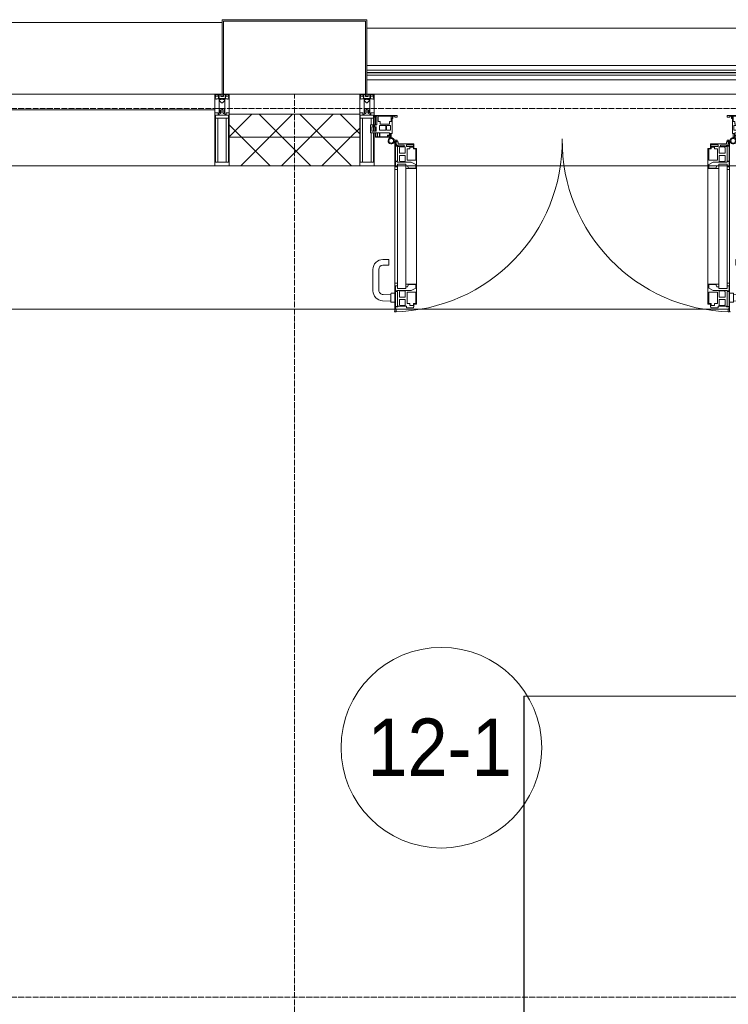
# Model space of a CAD drawing. Header units: millimetres. Extents: x 5617 to 143375, y 7718 to 186221.
# Tile 91 of 106: x 73848 to 76319, y 29975 to 33410. Entities that reach past the tile are written whole.
import ezdxf

# ---------------------------------------------------------------- set-up
doc = ezdxf.new("R2010")
doc.units = ezdxf.units.MM
doc.linetypes.add('ADSK_Линия сетки', pattern=[25, 20, -2.5, 0, -2.5])
doc.linetypes.add('Линия сетки', pattern=[25, 20, -2.5, 0, -2.5])
for name, color, linetype, lineweight in [('Двери', 7, 'Continuous', 18), ('Импосты витража', 7, 'Continuous', 18), ('Колонны', 7, 'Continuous', 18), ('Марки помещений', 7, 'Continuous', 20), ('Ограждение', 7, 'Continuous', 18), ('Оси', 7, 'Continuous', 9), ('Панели витража', 7, 'Continuous', 18), ('Перекрытия', 7, 'Continuous', 18), ('Поручни', 7, 'Continuous', 18), ('Стены', 7, 'Continuous', 18), ('Стены разрез', 7, 'Continuous', 40), ('Стены штриховка', 7, 'Continuous', 40), ('Элементы узлов', 7, 'Continuous', 18)]:
    doc.layers.add(name, color=color, linetype=linetype, lineweight=lineweight)
doc.styles.add('Arial_3', font='arial.ttf', dxfattribs={"width": 0.9, "height": 200})
pattern_1 = [(45, (0, 0), (-70.71068, 70.71068), []), (135, (0, 0), (-70.71068, -70.71068), [])]

# ---------------------------------------------------------------- blocks, each defined once
blk = doc.blocks.new('135_SLK_K4_AR_rvt-1-МКСС_К4_L08_28_500_')
at = {"layer": 'Перекрытия', "color": 253, "true_color": 0xaaaaaa}
for p, q in [((133500, 32400), (131250, 32400)), ((133504.2, 32400), (133502.1, 32400)), ((134662.4, 32400), (133505.1, 32400))]:
    blk.add_line(p, q, dxfattribs=at)
at = {"layer": 'Стены', "color": 253, "true_color": 0xaaaaaa}
for p, q in [((133950.4, 31050.4), (136550, 31050.4)), ((133950.4, 31050.4), (133950.4, 31049.6)), ((133950.4, 29550), (133950.4, 31049.6)), ((136550, 31049.6), (133951.2, 31049.6)), ((133951.2, 31049.6), (133951.2, 29550))]:
    blk.add_line(p, q, dxfattribs=at)
blk = doc.blocks.new('A_PAN_ALU_Door_Double - EXT_1_Double_EQ-7512951-МКСС_К4_L08_28_500_')
at = {"layer": 'Двери', "color": 253, "lineweight": 5, "true_color": 0xaaaaaa}
for p, q in [((-583.7, 659.3), (-583.7, 758.9)), ((-583.7, 758.9), (-578.6, 758.9)), ((-583.7, 659.3), (-583.7, 758.9)), ((-583.7, 758.9), (-578.6, 758.9)), ((-578.6, 758.9), (-578.6, 748.9)), ((-578.6, 758.9), (-578.6, 748.9)), ((583.7, 758.9), (578.6, 758.9)), ((578.6, 758.9), (578.6, 748.9)), ((583.7, 758.9), (578.6, 758.9)), ((578.6, 758.9), (578.6, 748.9)), ((583.7, 659.3), (583.7, 758.9)), ((583.7, 659.3), (583.7, 758.9)), ((-581.6, 750.3), (-581.6, 742.3)), ((-579.8, 750.3), (-581.6, 750.3)), ((-581.6, 750.3), (-581.6, 742.3)), ((-579.8, 750.3), (-581.6, 750.3)), ((-581.6, 742.3), (-572.9, 742.3)), ((-581.6, 742.3), (-572.9, 742.3)), ((-581.6, 740.6), (-581.6, 688.2)), ((-574.6, 740.6), (-581.6, 740.6)), ((-581.6, 740.6), (-581.6, 688.2)), ((-574.6, 740.6), (-581.6, 740.6)), ((-579.8, 748.9), (-579.8, 750.3)), ((-579.8, 748.9), (-579.8, 750.3)), ((-578.6, 748.9), (-579.8, 748.9)), ((-578.6, 748.9), (-579.8, 748.9)), ((-574.6, 688.2), (-574.6, 740.6)), ((-574.6, 688.2), (-574.6, 740.6)), ((-572.9, 742.3), (-572.9, 739.3)), ((-572.9, 742.3), (-572.9, 739.3)), ((-572.9, 739.3), (-543.6, 739.3)), ((-572.9, 739.3), (-543.6, 739.3)), ((-566.1, 737.5), (-567.6, 734.8)), ((-566.1, 737.5), (-567.6, 734.8)), ((-567.6, 734.8), (-567.6, 715.8)), ((-567.6, 734.8), (-567.6, 715.8)), ((-547.7, 737.5), (-566.1, 737.5)), ((-547.7, 737.5), (-566.1, 737.5)), ((-547.7, 715.8), (-547.7, 737.5)), ((-547.7, 715.8), (-547.7, 737.5)), ((-543.6, 744.8), (-518.6, 744.8)), ((-543.6, 739.3), (-543.6, 744.8)), ((-543.6, 744.8), (-518.6, 744.8)), ((-543.6, 739.3), (-543.6, 744.8)), ((-541.3, 730.5), (-541.3, 691)), ((-531.2, 730.5), (-541.3, 730.5)), ((-541.3, 730.5), (-541.3, 691)), ((-531.2, 730.5), (-541.3, 730.5)), ((-531.2, 737.1), (-531.2, 730.5)), ((-518.8, 737.1), (-531.2, 737.1)), ((-531.2, 737.1), (-531.2, 730.5)), ((-518.8, 737.1), (-531.2, 737.1)), ((-518.8, 730.6), (-518.8, 737.1)), ((-518.8, 730.6), (-518.8, 737.1)), ((-510.6, 730.6), (-518.8, 730.6)), ((-510.6, 730.6), (-518.8, 730.6)), ((-518.6, 744.8), (-518.6, 741.8)), ((-518.6, 744.8), (-518.6, 741.8)), ((-518.6, 741.8), (-517.1, 741.8)), ((-518.6, 741.8), (-517.1, 741.8)), ((-517.1, 741.8), (-517.1, 732.3)), ((-517.1, 741.8), (-517.1, 732.3)), ((-517.1, 732.3), (-508.2, 732.3)), ((-517.1, 732.3), (-508.2, 732.3)), ((-510.6, 691), (-510.6, 730.6)), ((-510.6, 691), (-510.6, 730.6)), ((-508.2, 732.3), (-508.2, 662.3)), ((-508.2, 732.3), (-508.2, 662.3)), ((517.1, 732.3), (508.2, 732.3)), ((508.2, 732.3), (508.2, 662.3)), ((517.1, 732.3), (508.2, 732.3)), ((508.2, 732.3), (508.2, 662.3)), ((510.6, 691), (510.6, 730.6)), ((510.6, 730.6), (518.8, 730.6)), ((510.6, 691), (510.6, 730.6)), ((510.6, 730.6), (518.8, 730.6)), ((518.6, 741.8), (517.1, 741.8)), ((517.1, 741.8), (517.1, 732.3)), ((518.6, 741.8), (517.1, 741.8)), ((517.1, 741.8), (517.1, 732.3)), ((543.6, 744.8), (518.6, 744.8)), ((518.6, 744.8), (518.6, 741.8)), ((543.6, 744.8), (518.6, 744.8)), ((518.6, 744.8), (518.6, 741.8)), ((518.8, 730.6), (518.8, 737.1)), ((518.8, 737.1), (531.2, 737.1)), ((518.8, 730.6), (518.8, 737.1)), ((518.8, 737.1), (531.2, 737.1)), ((531.2, 737.1), (531.2, 730.5)), ((531.2, 737.1), (531.2, 730.5)), ((531.2, 730.5), (541.3, 730.5)), ((531.2, 730.5), (541.3, 730.5)), ((541.3, 730.5), (541.3, 691)), ((541.3, 730.5), (541.3, 691)), ((543.6, 739.3), (543.6, 744.8)), ((543.6, 739.3), (543.6, 744.8)), ((572.9, 739.3), (543.6, 739.3)), ((572.9, 739.3), (543.6, 739.3)), ((547.7, 715.8), (547.7, 737.5)), ((547.7, 737.5), (566.1, 737.5)), ((547.7, 715.8), (547.7, 737.5)), ((547.7, 737.5), (566.1, 737.5)), ((566.1, 737.5), (567.6, 734.8)), ((566.1, 737.5), (567.6, 734.8)), ((567.6, 734.8), (567.6, 715.8)), ((567.6, 734.8), (567.6, 715.8)), ((581.6, 742.3), (572.9, 742.3)), ((572.9, 742.3), (572.9, 739.3)), ((581.6, 742.3), (572.9, 742.3)), ((572.9, 742.3), (572.9, 739.3)), ((574.6, 688.2), (574.6, 740.6)), ((574.6, 740.6), (581.6, 740.6)), ((574.6, 688.2), (574.6, 740.6)), ((574.6, 740.6), (581.6, 740.6)), ((578.6, 748.9), (579.8, 748.9)), ((578.6, 748.9), (579.8, 748.9)), ((579.8, 748.9), (579.8, 750.3)), ((579.8, 750.3), (581.6, 750.3)), ((579.8, 748.9), (579.8, 750.3)), ((579.8, 750.3), (581.6, 750.3)), ((581.6, 750.3), (581.6, 742.3)), ((581.6, 750.3), (581.6, 742.3)), ((581.6, 740.6), (581.6, 688.2)), ((581.6, 740.6), (581.6, 688.2)), ((-581.6, 688.2), (-574.6, 688.2)), ((-581.6, 688.2), (-574.6, 688.2)), ((-567.6, 715.8), (-547.7, 715.8)), ((-567.6, 715.8), (-547.7, 715.8)), ((-567.6, 708), (-567.6, 688.9)), ((-547.7, 708), (-567.6, 708)), ((-567.6, 708), (-567.6, 688.9)), ((-547.7, 708), (-567.6, 708)), ((-567.6, 688.9), (-566.1, 686.3)), ((-567.6, 688.9), (-566.1, 686.3)), ((-547.7, 686.3), (-547.7, 708)), ((-547.7, 686.3), (-547.7, 708)), ((-541.3, 691), (-510.6, 691)), ((-541.3, 691), (-510.6, 691)), ((541.3, 691), (510.6, 691)), ((541.3, 691), (510.6, 691)), ((567.6, 715.8), (547.7, 715.8)), ((567.6, 715.8), (547.7, 715.8)), ((547.7, 708), (567.6, 708)), ((547.7, 686.3), (547.7, 708)), ((547.7, 708), (567.6, 708)), ((547.7, 686.3), (547.7, 708)), ((567.6, 688.9), (566.1, 686.3)), ((567.6, 688.9), (566.1, 686.3)), ((567.6, 708), (567.6, 688.9)), ((567.6, 708), (567.6, 688.9)), ((581.6, 688.2), (574.6, 688.2)), ((581.6, 688.2), (574.6, 688.2)), ((-583.7, 244.2), (-583.7, 677.3)), ((-574.6, 659.3), (-583.7, 659.3)), ((-574.6, 659.3), (-583.7, 659.3)), ((-581.6, 686.5), (-581.6, 668.4)), ((-575.4, 686.5), (-581.6, 686.5)), ((-581.6, 686.5), (-581.6, 668.4)), ((-575.4, 686.5), (-581.6, 686.5)), ((-581.6, 668.4), (-574.6, 668.4)), ((-581.6, 668.4), (-574.6, 668.4)), ((-575.4, 684.5), (-575.4, 686.5)), ((-575.4, 684.5), (-575.4, 686.5)), ((-526.4, 684.5), (-575.4, 684.5)), ((-526.4, 684.5), (-575.4, 684.5)), ((-574.6, 677.3), (-546, 677.3)), ((-574.6, 244.2), (-574.6, 677.3)), ((-574.6, 668.4), (-574.6, 659.3)), ((-574.6, 668.4), (-574.6, 659.3)), ((-566.1, 686.3), (-547.7, 686.3)), ((-566.1, 686.3), (-547.7, 686.3)), ((-546, 677.3), (-546, 244.2)), ((-546, 672), (-539.3, 672)), ((-546, 662.3), (-546, 672)), ((-546, 672), (-539.3, 672)), ((-546, 662.3), (-546, 672)), ((-508.2, 662.3), (-546, 662.3)), ((-508.2, 662.3), (-546, 662.3)), ((-539.3, 672), (-537.1, 665.9)), ((-539.3, 672), (-537.1, 665.9)), ((-537.1, 665.9), (-537.1, 663.8)), ((-537.1, 665.9), (-537.1, 663.8)), ((-537.1, 663.8), (-510.6, 663.8)), ((-537.1, 663.8), (-510.6, 663.8)), ((-510.6, 676.8), (-526.4, 684.5)), ((-510.6, 676.8), (-526.4, 684.5)), ((-510.6, 663.8), (-510.6, 676.8)), ((-510.6, 663.8), (-510.6, 676.8)), ((-508.2, 662.3), (-508.2, 259.2)), ((508.2, 662.3), (546, 662.3)), ((508.2, 662.3), (546, 662.3)), ((508.2, 662.3), (508.2, 259.2)), ((510.6, 676.8), (526.4, 684.5)), ((510.6, 676.8), (526.4, 684.5)), ((510.6, 663.8), (510.6, 676.8)), ((510.6, 663.8), (510.6, 676.8)), ((537.1, 663.8), (510.6, 663.8)), ((537.1, 663.8), (510.6, 663.8)), ((526.4, 684.5), (575.4, 684.5)), ((526.4, 684.5), (575.4, 684.5)), ((539.3, 672), (537.1, 665.9)), ((539.3, 672), (537.1, 665.9)), ((537.1, 665.9), (537.1, 663.8)), ((537.1, 665.9), (537.1, 663.8)), ((546, 672), (539.3, 672)), ((546, 672), (539.3, 672)), ((546, 677.3), (546, 244.2)), ((574.6, 677.3), (546, 677.3)), ((546, 662.3), (546, 672)), ((546, 662.3), (546, 672)), ((566.1, 686.3), (547.7, 686.3)), ((566.1, 686.3), (547.7, 686.3)), ((574.6, 244.2), (574.6, 677.3)), ((581.6, 668.4), (574.6, 668.4)), ((574.6, 668.4), (574.6, 659.3)), ((581.6, 668.4), (574.6, 668.4)), ((574.6, 668.4), (574.6, 659.3)), ((574.6, 659.3), (583.7, 659.3)), ((574.6, 659.3), (583.7, 659.3)), ((575.4, 684.5), (575.4, 686.5)), ((575.4, 686.5), (581.6, 686.5)), ((575.4, 684.5), (575.4, 686.5)), ((575.4, 686.5), (581.6, 686.5)), ((581.6, 686.5), (581.6, 668.4)), ((581.6, 686.5), (581.6, 668.4)), ((583.7, 244.2), (583.7, 677.3)), ((-583.7, 262.2), (-574.6, 262.2)), ((-583.7, 164.2), (-583.7, 262.2)), ((-581.6, 253.1), (-581.6, 235.1)), ((-574.6, 253.1), (-581.6, 253.1)), ((-574.6, 262.2), (-574.6, 253.1)), ((-574.6, 244.2), (-546, 244.2)), ((-546, 259.2), (-508.2, 259.2)), ((-546, 249.6), (-546, 259.2)), ((-539.3, 249.6), (-546, 249.6)), ((-537.1, 255.7), (-539.3, 249.6)), ((-537.1, 257.7), (-537.1, 255.7)), ((-510.6, 257.7), (-537.1, 257.7)), ((-526.4, 237), (-510.6, 244.7)), ((-510.6, 244.7), (-510.6, 257.7)), ((-508.2, 259.2), (-508.2, 189.3)), ((546, 259.2), (508.2, 259.2)), ((508.2, 259.2), (508.2, 189.3)), ((510.6, 244.7), (510.6, 257.7)), ((510.6, 257.7), (537.1, 257.7)), ((526.4, 237), (510.6, 244.7)), ((537.1, 257.7), (537.1, 255.7)), ((537.1, 255.7), (539.3, 249.6)), ((539.3, 249.6), (546, 249.6)), ((546, 249.6), (546, 259.2)), ((574.6, 244.2), (546, 244.2)), ((583.7, 262.2), (574.6, 262.2)), ((574.6, 262.2), (574.6, 253.1)), ((574.6, 253.1), (581.6, 253.1)), ((581.6, 253.1), (581.6, 235.1)), ((583.7, 164.2), (583.7, 262.2)), ((-581.6, 235.1), (-575.4, 235.1)), ((-581.6, 233.4), (-581.6, 180.9)), ((-574.6, 233.4), (-581.6, 233.4)), ((-575.4, 237), (-526.4, 237)), ((-575.4, 235.1), (-575.4, 237)), ((-574.6, 180.9), (-574.6, 233.4)), ((-566.1, 235.3), (-567.6, 232.6)), ((-567.6, 232.6), (-567.6, 213.6)), ((-567.6, 213.6), (-547.7, 213.6)), ((-547.7, 235.3), (-566.1, 235.3)), ((-547.7, 213.6), (-547.7, 235.3)), ((-541.3, 230.6), (-541.3, 191)), ((-510.6, 230.6), (-541.3, 230.6)), ((-510.6, 191), (-510.6, 230.6)), ((510.6, 230.6), (541.3, 230.6)), ((510.6, 191), (510.6, 230.6)), ((575.4, 237), (526.4, 237)), ((541.3, 230.6), (541.3, 191)), ((547.7, 213.6), (547.7, 235.3)), ((547.7, 235.3), (566.1, 235.3)), ((567.6, 213.6), (547.7, 213.6)), ((566.1, 235.3), (567.6, 232.6)), ((567.6, 232.6), (567.6, 213.6)), ((574.6, 233.4), (581.6, 233.4)), ((574.6, 180.9), (574.6, 233.4)), ((575.4, 235.1), (575.4, 237)), ((581.6, 235.1), (575.4, 235.1)), ((581.6, 233.4), (581.6, 180.9)), ((-581.6, 180.9), (-574.6, 180.9)), ((-581.6, 179.2), (-581.6, 164.2)), ((-572.9, 179.2), (-581.6, 179.2)), ((-578.6, 164.2), (-578.6, 174.5)), ((-575.5, 177.5), (-551.3, 177.5)), ((-572.9, 182.2), (-572.9, 179.2)), ((-551.3, 182.2), (-572.9, 182.2)), ((-572.4, 173.3), (-572.4, 165.6)), ((-517.1, 173.3), (-572.4, 173.3)), ((-567.6, 205.7), (-567.6, 186.7)), ((-547.7, 205.7), (-567.6, 205.7)), ((-567.6, 186.7), (-566.1, 184)), ((-566.1, 184), (-547.7, 184)), ((-551.3, 177.5), (-551.3, 182.2)), ((-547.7, 184), (-547.7, 205.7)), ((-543.6, 182.2), (-543.6, 176.7)), ((-518.6, 182.2), (-543.6, 182.2)), ((-543.6, 176.7), (-518.6, 176.7)), ((-541.3, 191), (-531.2, 191)), ((-531.2, 191), (-531.2, 184.4)), ((-531.2, 184.4), (-518.8, 184.4)), ((-518.8, 191), (-510.6, 191)), ((-518.8, 184.4), (-518.8, 191)), ((-518.6, 176.7), (-518.6, 182.2)), ((-517.1, 189.3), (-517.1, 173.3)), ((-508.2, 189.3), (-517.1, 189.3)), ((508.2, 189.3), (517.1, 189.3)), ((518.8, 191), (510.6, 191)), ((517.1, 189.3), (517.1, 173.3)), ((517.1, 173.3), (572.4, 173.3)), ((518.6, 182.2), (543.6, 182.2)), ((518.6, 176.7), (518.6, 182.2)), ((543.6, 176.7), (518.6, 176.7)), ((518.8, 184.4), (518.8, 191)), ((531.2, 184.4), (518.8, 184.4)), ((541.3, 191), (531.2, 191)), ((531.2, 191), (531.2, 184.4)), ((543.6, 182.2), (543.6, 176.7)), ((547.7, 205.7), (567.6, 205.7)), ((547.7, 184), (547.7, 205.7)), ((566.1, 184), (547.7, 184)), ((551.3, 177.5), (551.3, 182.2)), ((551.3, 182.2), (572.9, 182.2)), ((575.5, 177.5), (551.3, 177.5)), ((567.6, 186.7), (566.1, 184)), ((567.6, 205.7), (567.6, 186.7)), ((572.4, 173.3), (572.4, 165.6)), ((572.9, 182.2), (572.9, 179.2)), ((572.9, 179.2), (581.6, 179.2)), ((581.6, 180.9), (574.6, 180.9)), ((578.6, 164.2), (578.6, 174.5)), ((581.6, 179.2), (581.6, 164.2)), ((-575.1, 160.7), (-585.4, 160.7)), ((-581.6, 164.2), (-578.6, 164.2)), ((-575.1, 165.6), (-575.1, 160.7)), ((-572.4, 165.6), (-575.1, 165.6)), ((572.4, 165.6), (575.1, 165.6)), ((575.1, 165.6), (575.1, 160.7)), ((575.1, 160.7), (585.4, 160.7)), ((581.6, 164.2), (578.6, 164.2))]:
    blk.add_line(p, q, dxfattribs=at)
at = {"layer": 'Двери', "lineweight": 5}
for p, q in [((-597.6, 721.7), (-626.4, 720.7)), ((-597.6, 723.5), (-597.6, 696)), ((-583.6, 726), (-595.1, 726)), ((583.6, 726), (595.1, 726)), ((597.6, 723.5), (597.6, 696)), ((597.6, 721.7), (626.4, 720.7)), ((-624.5, 698.8), (-597.6, 697.7)), ((-595.1, 693.5), (-583.6, 693.5)), ((595.1, 693.5), (583.6, 693.5)), ((624.5, 698.8), (597.6, 697.7)), ((-660.1, 685.7), (-660.1, 611.5)), ((-640.1, 611.5), (-640.1, 683.8)), ((640.1, 611.5), (640.1, 683.8)), ((660.1, 685.7), (660.1, 611.5)), ((-605.1, 596.5), (-625.1, 596.5)), ((-605.1, 576.5), (-605.1, 596.5)), ((605.1, 576.5), (605.1, 596.5)), ((605.1, 596.5), (625.1, 596.5)), ((-625.1, 576.5), (-605.1, 576.5)), ((625.1, 576.5), (605.1, 576.5))]:
    blk.add_line(p, q, dxfattribs=at)
at = {"layer": 'Двери', "color": 254, "lineweight": 5, "true_color": 0xd4d4d4}
for centre, start, end in [((-596.2, 162.6), 359.296, 89.0613), ((596.2, 162.6), 90.9387, 180.704)]:
    blk.add_arc(centre, 596.2, start, end, dxfattribs=at)
at = {"layer": 'Двери', "lineweight": 5}
for centre, radius, start, end in [((-595.1, 723.5), 2.5, 90, 180), ((595.1, 723.5), 2.5, 360, 90), ((-625.1, 685.7), 35, 92.1945, 180), ((-625.1, 683.8), 15, 87.8056, 180), ((-595.1, 696), 2.5, 180, 270), ((595.1, 696), 2.5, 270, 360), ((625.1, 683.8), 15, 0, 92.1944), ((625.1, 685.7), 35, 360, 87.8055), ((-625.1, 611.5), 35, 180, 270), ((-625.1, 611.5), 15, 180, 270), ((625.1, 611.5), 35, 270, 360), ((625.1, 611.5), 15, 270, 360)]:
    blk.add_arc(centre, radius, start, end, dxfattribs=at)
at = {"layer": 'Двери', "color": 253, "lineweight": 5, "true_color": 0xaaaaaa}
for centre, radius, start, end in [((-596.2, 162.7), 11, 16.047, 350.0284), ((-575.5, 174.5), 3, 90, 180), ((575.5, 174.5), 3, 360, 90), ((596.2, 162.7), 11, 189.9716, 163.953), ((-596.2, 162.6), 8, 90, 270), ((-596.2, 162.6), 8, 270, 90), ((-583.7, 166.3), 2.03, 196.0721, 270), ((583.7, 166.3), 2.03, 270, 343.9279), ((596.2, 162.6), 8, 90, 270), ((596.2, 162.6), 8, 270, 90)]:
    blk.add_arc(centre, radius, start, end, dxfattribs=at)
at = {"layer": 'Панели витража', "color": 253, "lineweight": 5, "true_color": 0xaaaaaa}
for p, q in [((-600.3, 150), (-651.2, 150)), ((-651.2, 150), (-651.2, 148.5)), ((-651.2, 148.5), (-645.9, 148.5)), ((-651.2, 148.5), (-651.2, 135.1)), ((-645.9, 148.5), (-645.9, 135.1)), ((-644.3, 134.5), (-644.3, 148.2)), ((-644.3, 148.2), (-637.3, 148.2)), ((-637.3, 148.2), (-637.3, 134.5)), ((-635.9, 134.2), (-635.9, 148.4)), ((-635.9, 148.4), (-608.9, 148.4)), ((-608.9, 148.4), (-608.9, 142.8)), ((-608.9, 142.8), (-601.9, 142.8)), ((-607.5, 148.7), (-601.5, 148.7)), ((-607.5, 144.4), (-607.5, 148.7)), ((-601.5, 144.4), (-607.5, 144.4)), ((-601.9, 142.8), (-601.9, 134.2)), ((-601.5, 148.7), (-601.5, 144.4)), ((-600.3, 136.5), (-600.3, 150)), ((-596.2, 150), (-600.3, 150)), ((-596.2, 136.5), (-596.2, 150)), ((596.2, 150), (596.2, 136.5)), ((600.3, 150), (596.2, 150)), ((651.2, 150), (600.3, 150)), ((600.3, 150), (600.3, 136.5)), ((601.5, 144.4), (601.5, 148.7)), ((601.5, 148.7), (607.5, 148.7)), ((607.5, 144.4), (601.5, 144.4)), ((601.9, 134.2), (601.9, 142.8)), ((601.9, 142.8), (608.9, 142.8)), ((607.5, 148.7), (607.5, 144.4)), ((608.9, 142.8), (608.9, 148.4)), ((608.9, 148.4), (635.9, 148.4)), ((635.9, 148.4), (635.9, 134.2)), ((637.3, 148.2), (644.3, 148.2)), ((637.3, 134.5), (637.3, 148.2)), ((644.3, 148.2), (644.3, 134.5)), ((645.9, 135.1), (645.9, 148.5)), ((645.9, 148.5), (651.2, 148.5)), ((651.2, 148.5), (651.2, 150)), ((651.2, 135.1), (651.2, 148.5)), ((-645.9, 135.1), (-669.2, 135.1)), ((-669.2, 135.1), (-669.2, 106.6)), ((-669.2, 106.6), (-660.2, 106.6)), ((-664.2, 113.4), (-664.2, 128.4)), ((-664.2, 128.4), (-649.2, 128.4)), ((-649.2, 113.4), (-664.2, 113.4)), ((-660.2, 106.6), (-660.2, 110.1)), ((-660.2, 110.1), (-653.3, 110.1)), ((-653.3, 110.1), (-653.3, 106.6)), ((-653.3, 106.6), (-646.3, 106.6)), ((-651.2, 128.4), (-651.2, 113.4)), ((-651.2, 106.6), (-651.2, 76.7)), ((-649.2, 128.4), (-649.2, 113.4)), ((-646.3, 106.6), (-646.3, 76.7)), ((-637.3, 134.5), (-644.3, 134.5)), ((-637.8, 108.8), (-637.8, 125)), ((-637.8, 125), (-615.2, 125)), ((-615.2, 108.8), (-637.8, 108.8)), ((-601.9, 134.2), (-635.9, 134.2)), ((-635.3, 95.5), (-635.3, 105)), ((-635.3, 105), (-602.1, 105)), ((-615.2, 125), (-615.2, 108.8)), ((-613, 108.8), (-613, 125)), ((-613, 125), (-598.7, 125)), ((-598.7, 108.8), (-613, 108.8)), ((-602.1, 105), (-602.1, 95.5)), ((-593.3, 136.5), (-600.3, 136.5)), ((-598.7, 125), (-598.7, 108.8)), ((-593.3, 84.8), (-593.3, 136.5)), ((600.3, 136.5), (593.3, 136.5)), ((593.3, 136.5), (593.3, 84.8)), ((598.7, 125), (613, 125)), ((598.7, 108.8), (598.7, 125)), ((613, 108.8), (598.7, 108.8)), ((635.9, 134.2), (601.9, 134.2)), ((602.1, 95.5), (602.1, 105)), ((602.1, 105), (635.3, 105)), ((613, 125), (613, 108.8)), ((615.2, 125), (637.8, 125)), ((615.2, 108.8), (615.2, 125)), ((637.8, 108.8), (615.2, 108.8)), ((635.3, 105), (635.3, 95.5)), ((644.3, 134.5), (637.3, 134.5)), ((637.8, 125), (637.8, 108.8)), ((669.2, 135.1), (645.9, 135.1)), ((646.3, 76.7), (646.3, 106.6)), ((646.3, 106.6), (653.3, 106.6)), ((649.2, 128.4), (664.2, 128.4)), ((649.2, 113.4), (649.2, 128.4)), ((664.2, 113.4), (649.2, 113.4)), ((651.2, 113.4), (651.2, 128.4)), ((651.2, 76.7), (651.2, 106.6)), ((653.3, 106.6), (653.3, 110.1)), ((653.3, 110.1), (660.2, 110.1)), ((660.2, 110.1), (660.2, 106.6)), ((660.2, 106.6), (669.2, 106.6)), ((664.2, 128.4), (664.2, 113.4)), ((669.2, 106.6), (669.2, 135.1)), ((-652.8, 79.5), (-654.3, 79.5)), ((-654.3, 79.5), (-654.3, 74.5)), ((-654.3, 74.5), (-575.3, 74.5)), ((-652.8, 76.7), (-652.8, 79.5)), ((-646.3, 76.7), (-652.8, 76.7)), ((-642.4, 76.3), (-642.4, 95.5)), ((-642.4, 95.5), (-635.3, 95.5)), ((-592, 76.3), (-642.4, 76.3)), ((-602.1, 95.5), (-595.8, 95.5)), ((-596.2, 76.2), (-596.2, 95.5)), ((-595.8, 95.5), (-595.8, 89)), ((-595.8, 89), (-595, 88.2)), ((-595, 88.2), (-595, 83.1)), ((-595, 83.1), (-592, 83.1)), ((-590.3, 84.8), (-593.3, 84.8)), ((-592, 83.1), (-592, 76.3)), ((-590.3, 76.5), (-590.3, 84.8)), ((-583.9, 76.5), (-590.3, 76.5)), ((-575.3, 79.5), (-583.9, 79.5)), ((-583.9, 79.5), (-583.9, 76.5)), ((-575.3, 74.5), (-575.3, 79.5)), ((583.9, 79.5), (575.3, 79.5)), ((575.3, 79.5), (575.3, 74.5)), ((575.3, 74.5), (654.3, 74.5)), ((583.9, 76.5), (583.9, 79.5)), ((590.3, 76.5), (583.9, 76.5)), ((593.3, 84.8), (590.3, 84.8)), ((590.3, 84.8), (590.3, 76.5)), ((592, 76.3), (592, 83.1)), ((592, 83.1), (595, 83.1)), ((642.4, 76.3), (592, 76.3)), ((595, 88.2), (595.8, 89)), ((595, 83.1), (595, 88.2)), ((595.8, 89), (595.8, 95.5)), ((595.8, 95.5), (602.1, 95.5)), ((596.2, 95.5), (596.2, 76.2)), ((635.3, 95.5), (642.4, 95.5)), ((642.4, 95.5), (642.4, 76.3)), ((652.8, 76.7), (646.3, 76.7)), ((654.3, 79.5), (652.8, 79.5)), ((652.8, 79.5), (652.8, 76.7)), ((654.3, 74.5), (654.3, 79.5))]:
    blk.add_line(p, q, dxfattribs=at)
blk = doc.blocks.new('Rectangular Mullion - R_StandardFrame_50Wx250H-5816490-МКСС_К4_L08_28_500_')
at = {"layer": 'Импосты витража', "color": 253, "lineweight": 5, "true_color": 0xaaaaaa}
for p, q in [((134740, 33150), (133427.5, 33150)), ((133500, 32900), (133427.5, 32900)), ((133537.8, 32900), (133502.1, 32900)), ((133573.2, 32900), (133544.6, 32900)), ((134592, 32900), (133575.5, 32900)), ((134622.9, 32900), (134594.3, 32900)), ((134665.4, 32900), (134629.7, 32900)), ((134740, 32900), (134667.5, 32900))]:
    blk.add_line(p, q, dxfattribs=at)
blk = doc.blocks.new('Rectangular Mullion - 50Wx250H-V65-МКСС_К4_L08_28_500_')
at = {"layer": 'Элементы узлов', "color": 253, "lineweight": 5, "true_color": 0xaaaaaa}
for p, q in [((-25, 65.2), (-25, 250)), ((-25, 250), (0, 250)), ((25, 250), (0, 250)), ((25, 135.1), (25, 250)), ((-23, 237.3), (0, 237.3)), ((-23, 237.3), (-23, 73.6)), ((-14.9, 84), (-14.9, 237.3)), ((23, 237.3), (0, 237.3)), ((14.9, 135.1), (14.9, 237.3)), ((23, 237.3), (23, 135.1)), ((14.9, 84), (14.9, 106.6)), ((23, 128.4), (23, 113.4)), ((23, 110.1), (23, 73.6)), ((25, 113.4), (25, 128.4)), ((25, 65.2), (25, 110.1)), ((0, 84), (-23, 84)), ((-0.5, 73.6), (-23, 73.6)), ((-14, 71.3), (-14, 65.2)), ((-10, 71.3), (-14, 71.3)), ((-10, 53), (-10, 71.3)), ((0, 84), (23, 84)), ((0.5, 73.6), (23, 73.6)), ((10, 71.3), (14, 71.3)), ((10, 53), (10, 71.3)), ((14, 71.3), (14, 65.2)), ((-14, 65.2), (-25, 65.2)), ((-8.7, 53), (-10, 53)), ((-10, 53), (-10, 17)), ((-8.7, 53), (-7, 54.7)), ((-7, 65.2), (-5.9, 67.3)), ((-7, 65.2), (-7, 54.7)), ((-4.1, 67.3), (-5.9, 67.3)), ((-4.1, 67.3), (-2.9, 65.1)), ((-2.9, 65.1), (-2.9, 54.6)), ((-1.3, 53), (-2.9, 54.6)), ((0, 53), (-1.3, 53)), ((0, 53), (1.3, 53)), ((1.3, 53), (2.9, 54.6)), ((4.1, 67.3), (2.9, 65.1)), ((2.9, 65.1), (2.9, 54.6)), ((4.1, 67.3), (5.9, 67.3)), ((7, 65.2), (5.9, 67.3)), ((7, 65.2), (7, 54.7)), ((8.7, 53), (7, 54.7)), ((8.7, 53), (10, 53)), ((10, 53), (10, 17)), ((14, 65.2), (25, 65.2)), ((-23.8, 14.6), (-25, 14.2)), ((-25, 0), (-25, 14.2)), ((-22.3, 17), (-23.8, 17)), ((-23.8, 17), (-23.8, 14.6)), ((-22.5, 10.6), (-23.8, 14.6)), ((-22.5, 10.6), (-23.7, 9.9)), ((-23.7, 1.3), (-23.7, 9.9)), ((-23.7, 1.3), (-11.8, 1.3)), ((-23.2, 10.2), (-22.5, 8)), ((-22.5, 8), (-22.5, 4.5)), ((-21.3, 4.5), (-22.5, 4.5)), ((-22.3, 17), (-22.3, 16)), ((-22.3, 16), (-21.3, 16)), ((-19, 17.6), (-21.3, 16)), ((-21.3, 4.5), (-21.3, 6.5)), ((-21.3, 6.5), (-14.2, 6.5)), ((-18.4, 16.6), (-19, 17.6)), ((-7.4, 16.6), (-18.4, 16.6)), ((-14.2, 6.5), (-14.2, 4.5)), ((-13.2, 4.5), (-14.2, 4.5)), ((-13.2, 4.5), (-12.2, 7.2)), ((-12.7, 7.6), (-11.3, 11.4)), ((-12.7, 7.6), (-11.8, 6.9)), ((-12.2, 9), (-12.2, 14.8)), ((-12.2, 14.8), (0, 14.8)), ((-11.8, 1.3), (-11.8, 6.9)), ((-10.5, 11.2), (-11.3, 11.4)), ((-10.5, 1.5), (-10.5, 11.2)), ((-4.8, 1.5), (-10.5, 1.5)), ((-10, 17), (-7.5, 17)), ((-8.5, 23), (-1.5, 30)), ((-8.5, 18.5), (-8.5, 23)), ((-7.5, 18.5), (-8.5, 18.5)), ((-7.5, 17), (-7.5, 18.5)), ((-7.4, 18), (-7.4, 16.6)), ((-2.6, 18), (-7.4, 18)), ((0, 8), (-4.8, 8)), ((-4.8, 1.5), (-4.8, 8)), ((-2.6, 18), (-2.6, 16.8)), ((-2.6, 16.8), (0, 16.8)), ((-1.5, 30), (0, 30)), ((1.5, 30), (0, 30)), ((2.6, 16.8), (0, 16.8)), ((0, 14.8), (0, 16.8)), ((0, 14.8), (0, 16.8)), ((12.2, 14.8), (0, 14.8)), ((0, 0), (0, 8)), ((0, 8), (4.8, 8)), ((0, 0), (0, 8)), ((8.5, 23), (1.5, 30)), ((2.6, 18), (2.6, 16.8)), ((2.6, 18), (7.4, 18)), ((4.8, 1.5), (4.8, 8)), ((4.8, 1.5), (10.5, 1.5)), ((7.4, 18), (7.4, 16.6)), ((7.4, 16.6), (18.4, 16.6)), ((7.5, 18.5), (8.5, 18.5)), ((7.5, 17), (7.5, 18.5)), ((10, 17), (7.5, 17)), ((8.5, 18.5), (8.5, 23)), ((10.5, 11.2), (11.3, 11.4)), ((10.5, 1.5), (10.5, 11.2)), ((12.7, 7.6), (11.3, 11.4)), ((12.7, 7.6), (11.8, 6.9)), ((11.8, 1.3), (11.8, 6.9)), ((23.7, 1.3), (11.8, 1.3)), ((12.2, 9), (12.2, 14.8)), ((13.2, 4.5), (12.2, 7.2)), ((13.2, 4.5), (14.2, 4.5)), ((21.3, 6.5), (14.2, 6.5)), ((14.2, 6.5), (14.2, 4.5)), ((18.4, 16.6), (19, 17.6)), ((19, 17.6), (21.3, 16)), ((22.3, 16), (21.3, 16)), ((21.3, 4.5), (21.3, 6.5)), ((21.3, 4.5), (22.5, 4.5)), ((22.3, 17), (22.3, 16)), ((22.3, 17), (23.8, 17)), ((22.5, 10.6), (23.8, 14.6)), ((22.5, 10.6), (23.7, 9.9)), ((23.2, 10.2), (22.5, 8)), ((22.5, 8), (22.5, 4.5)), ((23.7, 1.3), (23.7, 9.9)), ((23.8, 17), (23.8, 14.6)), ((23.8, 14.6), (25, 14.2)), ((25, 0), (25, 14.2)), ((-25, 0), (0, 0)), ((25, 0), (0, 0))]:
    blk.add_line(p, q, dxfattribs=at)
for centre, start, end in [((-0.5, 73.1), 360, 90), ((0.5, 73.1), 90, 180)]:
    blk.add_arc(centre, 0.5, start, end, dxfattribs=at)
blk = doc.blocks.new('Rectangular Mullion - R_StandardFrame_50Wx250H-V78-МКСС_К4_L08_28_500_')
at = {"layer": 'Импосты витража', "color": 253, "lineweight": 5, "true_color": 0xaaaaaa}
for p, q in [((-25, 0), (-25, 250)), ((-25, 250), (25, 250)), ((25, 250), (25, 135.1)), ((25, 128.4), (25, 113.4)), ((25, 110.1), (25, 0)), ((-5, 0), (-25, 0)), ((25, 0), (0, 0))]:
    blk.add_line(p, q, dxfattribs=at)
blk = doc.blocks.new('Rectangular Mullion - 50Wx250H-2623690-МКСС_К4_L08_28_500_')
at = {"layer": 'Элементы узлов', "color": 253, "lineweight": 5, "true_color": 0xaaaaaa}
for p, q in [((-25, 65.2), (-25, 250)), ((-25, 250), (0, 250)), ((25, 250), (0, 250)), ((25, 65.2), (25, 250)), ((-23, 237.3), (0, 237.3)), ((-23, 237.3), (-23, 73.6)), ((-14.9, 84), (-14.9, 237.3)), ((23, 237.3), (0, 237.3)), ((14.9, 84), (14.9, 237.3)), ((23, 237.3), (23, 73.6)), ((0, 84), (-23, 84)), ((-0.5, 73.6), (-23, 73.6)), ((-14, 71.3), (-14, 65.2)), ((-10, 71.3), (-14, 71.3)), ((-10, 53), (-10, 71.3)), ((0, 84), (23, 84)), ((0.5, 73.6), (23, 73.6)), ((10, 71.3), (14, 71.3)), ((10, 53), (10, 71.3)), ((14, 71.3), (14, 65.2)), ((-14, 65.2), (-25, 65.2)), ((-8.7, 53), (-10, 53)), ((-10, 53), (-10, 17)), ((-8.7, 53), (-7, 54.7)), ((-7, 65.2), (-5.9, 67.3)), ((-7, 65.2), (-7, 54.7)), ((-4.1, 67.3), (-5.9, 67.3)), ((-4.1, 67.3), (-2.9, 65.1)), ((-2.9, 65.1), (-2.9, 54.6)), ((-1.3, 53), (-2.9, 54.6)), ((0, 53), (-1.3, 53)), ((0, 53), (1.3, 53)), ((1.3, 53), (2.9, 54.6)), ((4.1, 67.3), (2.9, 65.1)), ((2.9, 65.1), (2.9, 54.6)), ((4.1, 67.3), (5.9, 67.3)), ((7, 65.2), (5.9, 67.3)), ((7, 65.2), (7, 54.7)), ((8.7, 53), (7, 54.7)), ((8.7, 53), (10, 53)), ((10, 53), (10, 17)), ((14, 65.2), (25, 65.2)), ((-23.8, 14.6), (-25, 14.2)), ((-25, 0), (-25, 14.2)), ((-22.3, 17), (-23.8, 17)), ((-23.8, 17), (-23.8, 14.6)), ((-22.5, 10.6), (-23.8, 14.6)), ((-22.5, 10.6), (-23.7, 9.9)), ((-23.7, 1.3), (-23.7, 9.9)), ((-23.7, 1.3), (-11.8, 1.3)), ((-23.2, 10.2), (-22.5, 8)), ((-22.5, 8), (-22.5, 4.5)), ((-21.3, 4.5), (-22.5, 4.5)), ((-22.3, 17), (-22.3, 16)), ((-22.3, 16), (-21.3, 16)), ((-19, 17.6), (-21.3, 16)), ((-21.3, 4.5), (-21.3, 6.5)), ((-21.3, 6.5), (-14.2, 6.5)), ((-18.4, 16.6), (-19, 17.6)), ((-7.4, 16.6), (-18.4, 16.6)), ((-14.2, 6.5), (-14.2, 4.5)), ((-13.2, 4.5), (-14.2, 4.5)), ((-13.2, 4.5), (-12.2, 7.2)), ((-12.7, 7.6), (-11.3, 11.4)), ((-12.7, 7.6), (-11.8, 6.9)), ((-12.2, 9), (-12.2, 14.8)), ((-12.2, 14.8), (0, 14.8)), ((-11.8, 1.3), (-11.8, 6.9)), ((-10.5, 11.2), (-11.3, 11.4)), ((-10.5, 1.5), (-10.5, 11.2)), ((-4.8, 1.5), (-10.5, 1.5)), ((-10, 17), (-7.5, 17)), ((-8.5, 23), (-1.5, 30)), ((-8.5, 18.5), (-8.5, 23)), ((-7.5, 18.5), (-8.5, 18.5)), ((-7.5, 17), (-7.5, 18.5)), ((-7.4, 18), (-7.4, 16.6)), ((-2.6, 18), (-7.4, 18)), ((0, 8), (-4.8, 8)), ((-4.8, 1.5), (-4.8, 8)), ((-2.6, 18), (-2.6, 16.8)), ((-2.6, 16.8), (0, 16.8)), ((-1.5, 30), (0, 30)), ((1.5, 30), (0, 30)), ((2.6, 16.8), (0, 16.8)), ((0, 14.8), (0, 16.8)), ((0, 14.8), (0, 16.8)), ((12.2, 14.8), (0, 14.8)), ((0, 0), (0, 8)), ((0, 8), (4.8, 8)), ((0, 0), (0, 8)), ((8.5, 23), (1.5, 30)), ((2.6, 18), (2.6, 16.8)), ((2.6, 18), (7.4, 18)), ((4.8, 1.5), (4.8, 8)), ((4.8, 1.5), (10.5, 1.5)), ((7.4, 18), (7.4, 16.6)), ((7.4, 16.6), (18.4, 16.6)), ((7.5, 18.5), (8.5, 18.5)), ((7.5, 17), (7.5, 18.5)), ((10, 17), (7.5, 17)), ((8.5, 18.5), (8.5, 23)), ((10.5, 11.2), (11.3, 11.4)), ((10.5, 1.5), (10.5, 11.2)), ((12.7, 7.6), (11.3, 11.4)), ((12.7, 7.6), (11.8, 6.9)), ((11.8, 1.3), (11.8, 6.9)), ((23.7, 1.3), (11.8, 1.3)), ((12.2, 9), (12.2, 14.8)), ((13.2, 4.5), (12.2, 7.2)), ((13.2, 4.5), (14.2, 4.5)), ((21.3, 6.5), (14.2, 6.5)), ((14.2, 6.5), (14.2, 4.5)), ((18.4, 16.6), (19, 17.6)), ((19, 17.6), (21.3, 16)), ((22.3, 16), (21.3, 16)), ((21.3, 4.5), (21.3, 6.5)), ((21.3, 4.5), (22.5, 4.5)), ((22.3, 17), (22.3, 16)), ((22.3, 17), (23.8, 17)), ((22.5, 10.6), (23.8, 14.6)), ((22.5, 10.6), (23.7, 9.9)), ((23.2, 10.2), (22.5, 8)), ((22.5, 8), (22.5, 4.5)), ((23.7, 1.3), (23.7, 9.9)), ((23.8, 17), (23.8, 14.6)), ((23.8, 14.6), (25, 14.2)), ((25, 0), (25, 14.2)), ((-25, 0), (0, 0)), ((25, 0), (0, 0))]:
    blk.add_line(p, q, dxfattribs=at)
for centre, start, end in [((-0.5, 73.1), 360, 90), ((0.5, 73.1), 90, 180)]:
    blk.add_arc(centre, 0.5, start, end, dxfattribs=at)
blk = doc.blocks.new('Rectangular Mullion - R_StandardFrame_50Wx250H-V79-МКСС_К4_L08_28_500_')
at = {"layer": 'Импосты витража', "color": 253, "lineweight": 5, "true_color": 0xaaaaaa}
for p, q in [((-25, 0), (-25, 250)), ((-25, 250), (25, 250)), ((25, 250), (25, 0)), ((0, 0), (-25, 0)), ((25, 0), (5, 0))]:
    blk.add_line(p, q, dxfattribs=at)
blk = doc.blocks.new('System Panel - A_PAN_Glass-7513417-МКСС_К4_L08_28_500_')
at = {"layer": 'Панели витража', "color": 253, "lineweight": 5, "true_color": 0xaaaaaa}
for p, q in [((656.25, 0), (-656.25, 0)), ((-656.25, 0), (-656.25, -55)), ((656.25, -55), (656.25, 0)), ((-656.25, -55), (656.25, -55))]:
    blk.add_line(p, q, dxfattribs=at)
blk = doc.blocks.new('Rectangular Mullion - R_StandardFrame_50Wx250H-V80-МКСС_К4_L08_28_500_')
at = {"layer": 'Импосты витража', "color": 253, "lineweight": 5, "true_color": 0xaaaaaa}
blk.add_line((132872.5, 32900), (131560, 32900), dxfattribs=at)
blk = doc.blocks.new('Ограждение - Ограждение-5915679-МКСС_К4_L08_28_500_')
at = {"layer": 'Поручни', "color": 253, "lineweight": 5, "true_color": 0xaaaaaa}
for p, q in [((52015, 17850), (50652.5, 17850)), ((52015, 17834), (50652.5, 17834)), ((52015, 17833.5), (50652.5, 17833.5)), ((52015, 17825.5), (50652.5, 17825.5)), ((52015, 17824.5), (50652.5, 17824.5)), ((52015, 17816.5), (50652.5, 17816.5)), ((52015, 17816), (50652.5, 17816)), ((50652.5, 17800), (52015, 17800))]:
    blk.add_line(p, q, dxfattribs=at)
blk = doc.blocks.new('A_SLK_PAN_Type1 - Прямой тип панели-6538080-МКСС_К4_L08_28_500_')
at = {"layer": 'Колонны', "lineweight": 5}
for p, q in [((-247.5, 0), (-252.5, 0)), ((-252.5, 0), (-252.5, -260)), ((-247.5, -255), (-247.5, 0)), ((227.5, 0), (-227.5, 0)), ((247.5, 0), (247.5, -255)), ((252.5, 0), (247.5, 0)), ((252.5, -260), (252.5, 0)), ((-252.5, -260), (252.5, -260)), ((247.5, -255), (-247.5, -255))]:
    blk.add_line(p, q, dxfattribs=at)
blk = doc.blocks.new('A_OGR_PAN_Отлив - A_OGR_PAN_Отлив-6265449-МКСС_К4_L08_28_500_')
at = {"layer": 'Колонны', "color": 253, "lineweight": 5, "true_color": 0xaaaaaa}
blk.add_line((681.25, 230), (-681.25, 230), dxfattribs=at)
blk = doc.blocks.new('A_OGR_PAN_Отлив - A_OGR_PAN_Отлив-6266305-МКСС_К4_L08_28_500_')
at = {"layer": 'Колонны', "color": 253, "lineweight": 5, "true_color": 0xaaaaaa}
blk.add_line((681.25, 250), (-681.25, 250), dxfattribs=at)
blk = doc.blocks.new('135_SLK_K4_AR_FCD_rvt-1-МКСС_К4_L08_28_500_')
at = {"layer": 'Стены разрез', "lineweight": 5, "true_color": 0xaaaaaa}
h = blk.add_hatch(dxfattribs=at)
h.set_pattern_fill('FP_4', color=253, style=0, pattern_type=2)
h.set_pattern_definition(pattern_1)
h.paths.add_polyline_path([(133377.5, 33000), (133377.5, 33080), (132922.5, 33080), (132922.5, 33000), (133249.8, 33000)])
h = blk.add_hatch(dxfattribs=at)
h.set_pattern_fill('FP_4', color=253, style=0, pattern_type=2)
h.set_pattern_definition(pattern_1)
h.paths.add_polyline_path([(133377.5, 32900), (133377.5, 33000), (132922.5, 33000), (132922.5, 32900), (133249.8, 32900)])
at = {"layer": 'Стены разрез', "color": 253, "lineweight": 9, "true_color": 0xaaaaaa}
for p, q in [((133377.5, 33080), (132922.5, 33080)), ((132922.5, 33080), (132922.5, 32900)), ((133377.5, 32900), (133377.5, 33080)), ((132922.5, 32900), (133377.5, 32900))]:
    blk.add_line(p, q, dxfattribs=at)
at = {"layer": 'Стены штриховка', "color": 253, "lineweight": 9, "true_color": 0xaaaaaa}
blk.add_line((133377.5, 33000), (132922.5, 33000), dxfattribs=at)
at = {"layer": 'Импосты витража', "color": 253, "lineweight": 5, "true_color": 0xaaaaaa, "extrusion": (0, 0, -1), "rotation": 180}
for name, p in [('Rectangular Mullion - 50Wx250H-2623690-МКСС_К4_L08_28_500_', (-132897.5, 33150)), ('Rectangular Mullion - R_StandardFrame_50Wx250H-V79-МКСС_К4_L08_28_500_', (-132897.5, 33150)), ('Rectangular Mullion - 50Wx250H-V65-МКСС_К4_L08_28_500_', (-133402.5, 33150)), ('Rectangular Mullion - R_StandardFrame_50Wx250H-V78-МКСС_К4_L08_28_500_', (-133402.5, 33150))]:
    blk.add_blockref(name, p, dxfattribs=at)
at = {"layer": 'Импосты витража', "color": 253, "lineweight": 5, "true_color": 0xaaaaaa}
for name in ['Rectangular Mullion - R_StandardFrame_50Wx250H-5816490-МКСС_К4_L08_28_500_', 'Rectangular Mullion - R_StandardFrame_50Wx250H-V80-МКСС_К4_L08_28_500_']:
    blk.add_blockref(name, (0, 0), dxfattribs=at)
at = {"layer": 'Колонны', "color": 253, "lineweight": 5, "true_color": 0xaaaaaa}
for name, p in [('A_OGR_PAN_Отлив - A_OGR_PAN_Отлив-6266305-МКСС_К4_L08_28_500_', (132216.3, 33150)), ('A_OGR_PAN_Отлив - A_OGR_PAN_Отлив-6265449-МКСС_К4_L08_28_500_', (134083.8, 33150))]:
    blk.add_blockref(name, p, dxfattribs=at)
at = {"layer": 'Колонны', "color": 253, "lineweight": 5, "true_color": 0xaaaaaa, "rotation": 180}
blk.add_blockref('A_SLK_PAN_Type1 - Прямой тип панели-6538080-МКСС_К4_L08_28_500_', (133150, 33150), dxfattribs=at)
at = {"layer": 'Ограждение', "color": 253, "lineweight": 5, "true_color": 0xaaaaaa}
blk.add_blockref('Ограждение - Ограждение-5915679-МКСС_К4_L08_28_500_', (82750, 15400), dxfattribs=at)
at = {"layer": 'Панели витража', "color": 253, "lineweight": 5, "true_color": 0xaaaaaa}
blk.add_blockref('System Panel - A_PAN_Glass-7513417-МКСС_К4_L08_28_500_', (132216.3, 33150), dxfattribs=at)
at = {"layer": 'Панели витража', "color": 253, "lineweight": 5, "true_color": 0xaaaaaa, "rotation": 180}
blk.add_blockref('A_PAN_ALU_Door_Double - EXT_1_Double_EQ-7512951-МКСС_К4_L08_28_500_', (134083.8, 33150), dxfattribs=at)
blk = doc.blocks.new('050_Марка_Помещение - Номер-620969-МКСС_К4_L08_28_500_')
at = {"layer": 'Марки помещений'}
blk.add_circle((0, 0), 3.5, dxfattribs=at)

msp = doc.modelspace()

# ---------------------------------------------------------------- linework, layer by layer
at = {"layer": 'Оси', "linetype": 'Линия сетки'}
msp.add_line((74806.2, 12025.7), (74806.2, 33150), dxfattribs=at)
at = {"layer": 'Оси', "linetype": 'ADSK_Линия сетки'}
for p, q in [((78406.2, 33100), (26144.7, 33100)), ((78406.2, 30000), (27414.7, 30000))]:
    msp.add_line(p, q, dxfattribs=at)

# ---------------------------------------------------------------- block references
at = {"lineweight": 5}
for name in ['135_SLK_K4_AR_FCD_rvt-1-МКСС_К4_L08_28_500_', '135_SLK_K4_AR_rvt-1-МКСС_К4_L08_28_500_']:
    msp.add_blockref(name, (-58343.8, 0), dxfattribs=at)
at = {"layer": 'Марки помещений', "xscale": 99.99999999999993, "yscale": 99.99999999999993, "zscale": 99.99999999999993}
msp.add_blockref('050_Марка_Помещение - Номер-620969-МКСС_К4_L08_28_500_', (75318.6, 30870.2), dxfattribs=at)

# ---------------------------------------------------------------- texts
at = {"layer": 'Марки помещений', "lineweight": 9, "insert": (75060.6, 30972), "char_height": 200, "width": 620.506, "attachment_point": 1, "style": 'Arial_3'}
msp.add_mtext('12-1', dxfattribs=at)

doc.saveas('drawing.dxf')
